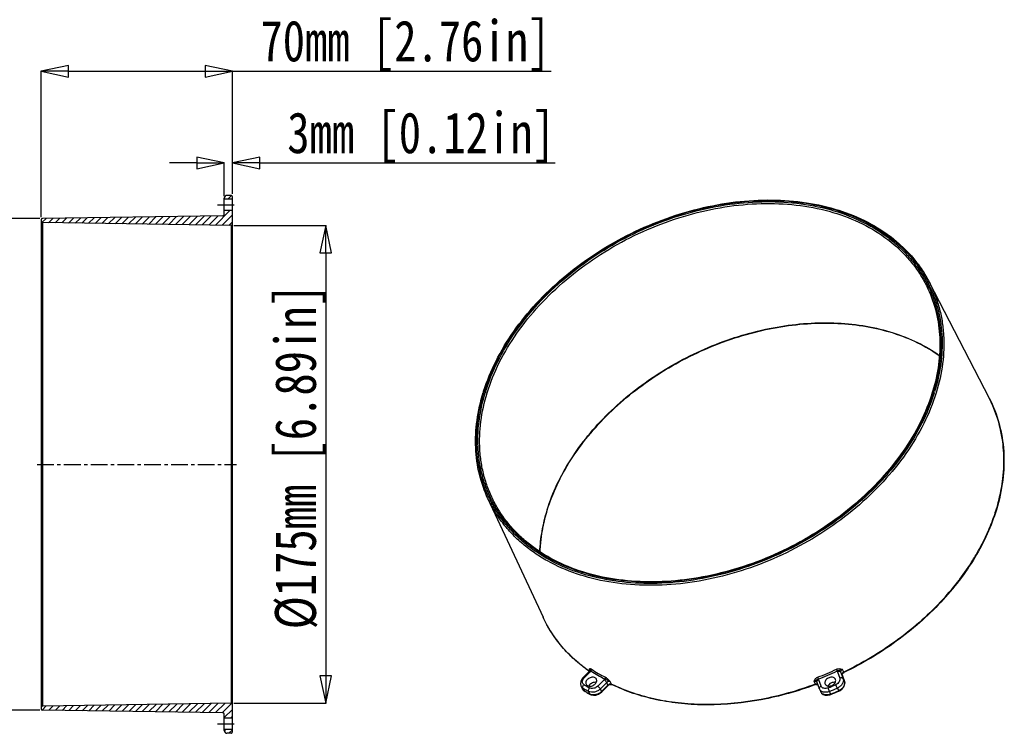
# Model space of a CAD drawing. Header units: millimetres. Extents: x 537 to 2248, y 801 to 1949.
# Tile 80 of 80: x 1887 to 2248, y 1687 to 1949. Entities that reach past the tile are written whole.
import ezdxf

# ---------------------------------------------------------------- set-up
doc = ezdxf.new("R2010")
doc.units = ezdxf.units.MM
doc.header["$LTSCALE"] = 16.335
doc.header["$PDMODE"] = 3
doc.header["$PDSIZE"] = 0.3125
doc.linetypes.add('CENTER', pattern=[0.6, 0.375, -0.075, 0.075, -0.075])
doc.layers.get('0').update_dxf_attribs({"linetype": 'CONTINUOUS'})
doc.layers.get('Defpoints').update_dxf_attribs({"linetype": 'CONTINUOUS'})
doc.layers.add('02___PRT_ALL_AXES', color=7, linetype='CONTINUOUS')
doc.styles.get("Standard").update_dxf_attribs({"font": 'SimSun Regular.ttf', "width": 0.8})
doc.dimstyles.new('DIMSTYLE_1', dxfattribs={"dimtxt": 15, "dimasz": 10, "dimexe": 0.18, "dimexo": 0.0625, "dimgap": 0.09, "dimtad": 1, "dimdec": 1, "dimdsep": 46, "dimtxsty": 'Standard', "dimblk": 'CLOSED', "dimcen": 0.09, "dimadec": 0, "dimazin": 0, "dimtp": 0.01, "dimtm": 0.01, "dimtfac": 1, "dimtdec": 1, "dimtofl": 0, "dimtmove": 0, "dimatfit": 3, "dimldrblk": 'CLOSED', "dimfxl": 1, "dimtolj": 1, "dimarcsym": 0})

# ---------------------------------------------------------------- blocks, each defined once
blk = doc.blocks.new('_CLOSED')
at = {"color": 0, "linetype": 'ByBlock'}
for p, q in [((0, 0), (-1, 0.214)), ((-1, 0.214), (-1, -0.214)), ((-1, -0.214), (0, 0)), ((-1, 0), (0, 0))]:
    blk.add_line(p, q, dxfattribs=at)
blk = doc.blocks.new('*D56')
at = {"color": 0, "lineweight": -2, "transparency": 16777216}
for p, q in [((1894.55, 1875.9), (1870.67, 1875.9)), ((1870.85, 1865.9), (1870.85, 1705.89)), ((1894.55, 1695.89), (1870.67, 1695.89))]:
    blk.add_line(p, q, dxfattribs=at)
at = {"layer": 'Defpoints', "color": 0, "transparency": 16777216}
for p in [(1894.61, 1875.9), (1870.85, 1695.89), (1894.61, 1695.89)]:
    blk.add_point(p, dxfattribs=at)
at = {"color": 0, "lineweight": -2, "transparency": 16777216, "xscale": 10, "yscale": 10, "zscale": 10}
for p, rotation in [((1870.85, 1875.9), 90), ((1870.85, 1695.89), 270)]:
    blk.add_blockref('_CLOSED', p, dxfattribs=dict(at, rotation=rotation))
at = {"color": 0, "transparency": 16777216, "insert": (1852.26, 1785.81), "char_height": 15, "attachment_point": 2, "rotation": 90}
blk.add_mtext('\\A1;%%c180mm [7.09in]', dxfattribs=at)
blk = doc.blocks.new('*D57')
at = {"color": 0, "lineweight": -2, "transparency": 16777216}
for p, q in [((1965.68, 1873.4), (1999.46, 1873.4)), ((1999.28, 1863.4), (1999.28, 1708.39)), ((1965.68, 1698.39), (1999.46, 1698.39))]:
    blk.add_line(p, q, dxfattribs=at)
at = {"layer": 'Defpoints', "color": 0, "transparency": 16777216}
for p in [(1965.61, 1873.4), (1965.61, 1698.39), (1999.28, 1698.39)]:
    blk.add_point(p, dxfattribs=at)
at = {"color": 0, "lineweight": -2, "transparency": 16777216, "xscale": 10, "yscale": 10, "zscale": 10}
for p, rotation in [((1999.28, 1873.4), 90), ((1999.28, 1698.39), 270)]:
    blk.add_blockref('_CLOSED', p, dxfattribs=dict(at, rotation=rotation))
at = {"color": 0, "transparency": 16777216, "insert": (1980.69, 1788.68), "char_height": 15, "attachment_point": 2, "rotation": 90}
blk.add_mtext('\\A1;%%c175mm [6.89in]', dxfattribs=at)
blk = doc.blocks.new('*D58')
at = {"color": 0, "lineweight": -2, "transparency": 16777216}
for p, q in [((1962.12, 1884.06), (1962.12, 1896.42)), ((1965.12, 1884.95), (1965.12, 1896.42)), ((1952.12, 1896.24), (1942.12, 1896.24)), ((1975.12, 1896.24), (2083.3, 1896.24))]:
    blk.add_line(p, q, dxfattribs=at)
at = {"layer": 'Defpoints', "color": 0, "transparency": 16777216}
for p in [(1962.12, 1896.24), (1962.12, 1883.99), (1965.12, 1884.88)]:
    blk.add_point(p, dxfattribs=at)
at = {"color": 0, "lineweight": -2, "transparency": 16777216, "xscale": 10, "yscale": 10, "zscale": 10}
blk.add_blockref('_CLOSED', (1962.12, 1896.24), dxfattribs=at)
at = {"color": 0, "lineweight": -2, "transparency": 16777216, "xscale": 10, "yscale": 10, "zscale": 10, "rotation": 180}
blk.add_blockref('_CLOSED', (1965.12, 1896.24), dxfattribs=at)
at = {"color": 0, "transparency": 16777216, "insert": (1985.21, 1914.83), "char_height": 15, "attachment_point": 1}
blk.add_mtext('\\A1;3mm [0.12in]', dxfattribs=at)
blk = doc.blocks.new('*D59')
at = {"color": 0, "lineweight": -2, "transparency": 16777216}
for p, q in [((1895.12, 1876.46), (1895.12, 1930.04)), ((1905.12, 1929.86), (1955.12, 1929.86)), ((1965.12, 1884.95), (1965.12, 1930.04)), ((1965.12, 1929.86), (2081.77, 1929.86))]:
    blk.add_line(p, q, dxfattribs=at)
at = {"layer": 'Defpoints', "color": 0, "transparency": 16777216}
for p in [(1895.12, 1929.86), (1965.12, 1884.88), (1895.12, 1876.4)]:
    blk.add_point(p, dxfattribs=at)
at = {"color": 0, "lineweight": -2, "transparency": 16777216, "xscale": 10, "yscale": 10, "zscale": 10, "rotation": 180}
blk.add_blockref('_CLOSED', (1895.12, 1929.86), dxfattribs=at)
at = {"color": 0, "lineweight": -2, "transparency": 16777216, "xscale": 10, "yscale": 10, "zscale": 10}
blk.add_blockref('_CLOSED', (1965.12, 1929.86), dxfattribs=at)
at = {"color": 0, "transparency": 16777216, "insert": (2028.44, 1948.45), "char_height": 15, "attachment_point": 2}
blk.add_mtext('\\A1;70mm [2.76in]', dxfattribs=at)

msp = doc.modelspace()

# ---------------------------------------------------------------- hatches: boundary and pattern name
at = {"linetype": 'Continuous'}
h = msp.add_hatch(dxfattribs=at)
h.set_pattern_fill('B', color=2, scale=1.753574, angle=45, style=0, pattern_type=0)
h.set_pattern_definition([(45, (1573.7108, 1406.442), (-1.239964, 1.239964), [])])
edge = h.paths.add_edge_path()
edge.add_spline(control_points=[(1964.61, 1698.39), (1964.68, 1698.39), (1964.81, 1698.36), (1964.98, 1698.25), (1965.09, 1698.08), (1965.12, 1697.96), (1965.12, 1697.89)], knot_values=[0, 0, 0, 0, 0.25, 0.5, 0.75, 1, 1, 1, 1], degree=3, periodic=0)
edge.add_line((1965.12, 1697.89), (1965.12, 1692.99))
edge.add_line((1965.12, 1692.99), (1962.12, 1692.99))
edge.add_line((1962.12, 1692.99), (1962.12, 1694.44))
edge.add_spline(control_points=[(1962.12, 1694.44), (1962.12, 1694.51), (1962.1, 1694.64), (1961.99, 1694.8), (1961.82, 1694.91), (1961.7, 1694.94), (1961.63, 1694.94)], knot_values=[0, 0, 0, 0, 0.25, 0.5, 0.75, 1, 1, 1, 1], degree=3, periodic=0)
edge.add_line((1961.63, 1694.94), (1895.61, 1695.89))
edge.add_spline(control_points=[(1895.61, 1695.89), (1895.55, 1695.89), (1895.42, 1695.91), (1895.25, 1696.03), (1895.15, 1696.19), (1895.12, 1696.32), (1895.12, 1696.39)], knot_values=[0, 0, 0, 0, 0.25, 0.5, 0.75, 1, 1, 1, 1], degree=3, periodic=0)
edge.add_line((1895.12, 1696.39), (1895.12, 1696.9))
edge.add_spline(control_points=[(1895.12, 1696.9), (1895.12, 1696.97), (1895.15, 1697.09), (1895.25, 1697.26), (1895.42, 1697.37), (1895.55, 1697.4), (1895.61, 1697.4)], knot_values=[0, 0, 0, 0, 0.25, 0.5, 0.75, 1, 1, 1, 1], degree=3, periodic=0)
edge.add_line((1895.61, 1697.4), (1964.61, 1698.39))
edge = h.paths.add_edge_path()
edge.add_spline(control_points=[(1965.12, 1873.9), (1965.12, 1873.83), (1965.09, 1873.7), (1964.98, 1873.53), (1964.81, 1873.42), (1964.68, 1873.4), (1964.61, 1873.4)], knot_values=[0, 0, 0, 0, 0.25, 0.5, 0.75, 1, 1, 1, 1], degree=3, periodic=0)
edge.add_line((1964.61, 1873.4), (1895.61, 1874.39))
edge.add_spline(control_points=[(1895.61, 1874.39), (1895.55, 1874.39), (1895.42, 1874.41), (1895.25, 1874.53), (1895.15, 1874.69), (1895.12, 1874.82), (1895.12, 1874.89)], knot_values=[0, 0, 0, 0, 0.25, 0.5, 0.75, 1, 1, 1, 1], degree=3, periodic=0)
edge.add_line((1895.12, 1874.89), (1895.12, 1875.4))
edge.add_spline(control_points=[(1895.12, 1875.4), (1895.12, 1875.47), (1895.15, 1875.59), (1895.25, 1875.76), (1895.42, 1875.87), (1895.55, 1875.9), (1895.61, 1875.9)], knot_values=[0, 0, 0, 0, 0.25, 0.5, 0.75, 1, 1, 1, 1], degree=3, periodic=0)
edge.add_line((1895.61, 1875.9), (1961.63, 1876.84))
edge.add_spline(control_points=[(1961.63, 1876.84), (1961.7, 1876.85), (1961.82, 1876.87), (1961.99, 1876.98), (1962.1, 1877.15), (1962.12, 1877.28), (1962.12, 1877.34)], knot_values=[0, 0, 0, 0, 0.25, 0.5, 0.75, 1, 1, 1, 1], degree=3, periodic=0)
edge.add_line((1962.12, 1877.34), (1962.12, 1878.79))
edge.add_line((1962.12, 1878.79), (1965.12, 1878.79))
edge.add_line((1965.12, 1878.79), (1965.12, 1873.9))
edge = h.paths.add_edge_path()
edge.add_spline(control_points=[(1965.12, 1687.9), (1965.12, 1687.83), (1965.09, 1687.7), (1964.98, 1687.54), (1964.81, 1687.42), (1964.68, 1687.4), (1964.61, 1687.4)], knot_values=[0, 0, 0, 0, 0.25, 0.5, 0.75, 1, 1, 1, 1], degree=3, periodic=0)
edge.add_line((1964.61, 1687.4), (1963.1, 1687.43))
edge.add_spline(control_points=[(1963.1, 1687.43), (1962.97, 1687.43), (1962.72, 1687.49), (1962.39, 1687.71), (1962.17, 1688.04), (1962.12, 1688.29), (1962.12, 1688.43)], knot_values=[0, 0, 0, 0, 0.25, 0.5, 0.75, 1, 1, 1, 1], degree=3, periodic=0)
edge.add_line((1962.12, 1688.43), (1962.12, 1688.79))
edge.add_line((1962.12, 1688.79), (1965.12, 1688.79))
edge.add_line((1965.12, 1688.79), (1965.12, 1687.9))
edge = h.paths.add_edge_path()
edge.add_spline(control_points=[(1964.61, 1884.38), (1964.68, 1884.38), (1964.81, 1884.36), (1964.98, 1884.25), (1965.09, 1884.08), (1965.12, 1883.95), (1965.12, 1883.88)], knot_values=[0, 0, 0, 0, 0.25, 0.5, 0.75, 1, 1, 1, 1], degree=3, periodic=0)
edge.add_line((1965.12, 1883.88), (1965.12, 1882.99))
edge.add_line((1965.12, 1882.99), (1962.12, 1882.99))
edge.add_line((1962.12, 1882.99), (1962.12, 1883.36))
edge.add_spline(control_points=[(1962.12, 1883.36), (1962.12, 1883.49), (1962.17, 1883.74), (1962.39, 1884.08), (1962.72, 1884.3), (1962.97, 1884.35), (1963.1, 1884.36)], knot_values=[0, 0, 0, 0, 0.25, 0.5, 0.75, 1, 1, 1, 1], degree=3, periodic=0)
edge.add_line((1963.1, 1884.36), (1964.61, 1884.38))

# ---------------------------------------------------------------- linework, layer by layer
at = {"color": 7, "linetype": 'Continuous'}
for p, q in [((1962.12, 1877.34), (1962.12, 1883.36)), ((1965.12, 1882.99), (1962.12, 1882.99)), ((1964.61, 1884.38), (1963.1, 1884.36)), ((1965.12, 1687.9), (1965.12, 1883.88)), ((1965.12, 1878.79), (1962.12, 1878.79)), ((1895.12, 1875.4), (1895.12, 1696.39)), ((1961.63, 1876.84), (1895.61, 1875.9)), ((1895.61, 1874.39), (1895.61, 1697.4)), ((1964.61, 1873.4), (1895.61, 1874.39)), ((1964.61, 1873.4), (1964.61, 1698.39)), ((2057.06, 1812.48), (2057.11, 1812.64)), ((2221.49, 1812.57), (2221.46, 1812.46)), ((2080.3, 1769.06), (2080.35, 1769.2)), ((2080.36, 1769.04), (2080.4, 1769.17)), ((2224.42, 1735.54), (2224.3, 1735.4)), ((2093.43, 1707.66), (2095.75, 1710.01)), ((2093.84, 1707.58), (2096.15, 1709.93)), ((2095.8, 1710.08), (2095.69, 1710.16)), ((2095.82, 1710.11), (2095.71, 1710.18)), ((2095.92, 1710.24), (2095.75, 1710.01)), ((2095.81, 1710.75), (2095.98, 1710.38)), ((2096, 1710.43), (2095.92, 1710.24)), ((2096, 1710.53), (2096, 1710.53)), ((2096, 1710.53), (2096.01, 1710.52)), ((2096.01, 1710.52), (2096, 1710.43)), ((2186.63, 1709.93), (2187.5, 1707.58)), ((2187.85, 1709.71), (2188.71, 1707.36)), ((2188.09, 1709.24), (2187.85, 1709.71)), ((2188.34, 1708.77), (2188.09, 1709.24)), ((2188.33, 1708.92), (2188.44, 1709.19)), ((2188.35, 1708.74), (2188.33, 1708.92)), ((2188.95, 1709.81), (2188.46, 1710.75)), ((2101.18, 1707.02), (2098.86, 1704.67)), ((2102.16, 1706.02), (2099.84, 1703.67)), ((2102.62, 1705.06), (2102.16, 1706.02)), ((2102.97, 1705.14), (2103.34, 1705.29)), ((2103.93, 1705.36), (2103.46, 1706.33)), ((2104.02, 1705.26), (2103.93, 1705.36)), ((2104.04, 1705.31), (2103.93, 1705.36)), ((2103.99, 1705.28), (2104.02, 1705.26)), ((2104.02, 1705.26), (2104.02, 1705.26)), ((2178.07, 1706.33), (2178.51, 1705.36)), ((2178.59, 1705.24), (2178.56, 1705.23)), ((2178.59, 1705.24), (2178.95, 1705.33)), ((2179.17, 1706.05), (2179.17, 1706.06)), ((2179.17, 1706.06), (2179.17, 1706.05)), ((2180.04, 1703.7), (2179.17, 1706.05)), ((2180.67, 1704.67), (2179.8, 1707.02)), ((2188.35, 1708.74), (2188.34, 1708.77)), ((2188.34, 1708.77), (2189.22, 1706.39)), ((2188.96, 1706.89), (2188.71, 1707.36)), ((2189.21, 1706.42), (2188.96, 1706.89)), ((2189.22, 1706.39), (2189.21, 1706.42)), ((2189.33, 1705.87), (2189.22, 1706.39)), ((2092.73, 1704.76), (2093.15, 1703.81)), ((2093.15, 1703.81), (2093.26, 1703.6)), ((2093.26, 1703.6), (2093.7, 1703.1)), ((2093.87, 1703.02), (2093.44, 1703.96)), ((2093.7, 1703.1), (2093.95, 1702.92)), ((2093.95, 1702.92), (2093.87, 1703.02)), ((2093.97, 1702.95), (2093.87, 1703.02)), ((2093.95, 1702.92), (2093.95, 1702.92)), ((2095.39, 1702.08), (2095.23, 1702.16)), ((2096.03, 1701.77), (2095.56, 1702.73)), ((2096.12, 1701.67), (2096, 1701.73)), ((2096.12, 1701.67), (2096.03, 1701.77)), ((2096.12, 1701.67), (2096.51, 1701.49)), ((2096.12, 1701.67), (2096.12, 1701.67)), ((2100.3, 1702.7), (2099.84, 1703.67)), ((2099.94, 1702.21), (2100.32, 1702.54)), ((2102.62, 1705.06), (2100.3, 1702.7)), ((2102.64, 1704.89), (2100.32, 1702.54)), ((2102.64, 1704.89), (2102.97, 1705.14)), ((2180.04, 1703.7), (2180.1, 1703.55)), ((2180.1, 1703.55), (2180.54, 1702.59)), ((2184.19, 1701.77), (2183.75, 1702.73)), ((2183.82, 1701.49), (2184.26, 1701.64)), ((2187.12, 1703.02), (2186.62, 1703.96)), ((2187.19, 1702.89), (2187.66, 1703.13)), ((1964.61, 1698.39), (1895.61, 1697.4)), ((1961.63, 1694.94), (1895.61, 1695.89)), ((1962.12, 1688.43), (1962.12, 1694.44)), ((1965.12, 1692.99), (1962.12, 1692.99)), ((1965.12, 1688.79), (1962.12, 1688.79)), ((1964.61, 1687.4), (1963.1, 1687.43))]:
    msp.add_line(p, q, dxfattribs=at)
for points in [[(2188.44, 1709.19), (2188.68, 1709.47), (2189.01, 1709.68)], [(2093.43, 1707.66), (2093.06, 1707.23), (2092.66, 1706.43), (2092.53, 1705.61), (2092.69, 1704.83), (2092.73, 1704.75)], [(2103.34, 1705.29), (2103.7, 1705.33), (2103.99, 1705.28)], [(2178.95, 1705.33), (2179.27, 1705.31), (2179.47, 1705.23)], [(2187.66, 1703.13), (2188.39, 1703.69), (2188.94, 1704.37), (2189.26, 1705.12), (2189.33, 1705.87)], [(2096.51, 1701.49), (2097.34, 1701.34), (2098.24, 1701.42), (2099.13, 1701.72), (2099.94, 1702.21)], [(2180.54, 1702.59), (2180.85, 1702.11), (2181.41, 1701.67), (2182.13, 1701.4), (2182.95, 1701.34), (2183.82, 1701.49)]]:
    msp.add_lwpolyline(points, dxfattribs=at)
for centre, radius, start, end in [((1963.12, 1883.36), 1, 91, 180), ((1964.62, 1883.88), 0.5, 0, 91), ((1895.62, 1875.4), 0.5, 90.8185, 180), ((1895.62, 1874.89), 0.5, 180, 269.1815), ((1961.62, 1877.34), 0.5, 270.8185, 0), ((1964.62, 1873.9), 0.5, 269.1815, 0), ((2178.24, 1831.28), 46.63, 24.5748, 26.8891), ((2122.72, 1791.92), 68.8, 162.6082, 162.8276), ((2122.33, 1792.3), 68.06, 162.8276, 163.0264), ((2122.39, 1792.43), 67.63, 162.8275, 163.1188), ((2157.16, 1832.08), 67.22, 342.8276, 343.0312), ((2156.84, 1832.44), 67.91, 342.6051, 342.8276), ((2156.85, 1832.58), 68.38, 342.4658, 342.8274), ((2199.97, 1788.35), 47.52, 17.2897, 27.3159), ((2199.01, 1788.03), 48.53, 13.3016, 17.3092), ((2197.73, 1787.73), 49.85, 7.4613, 13.3032), ((2195.65, 1787.44), 51.94, 2.8228, 7.4807), ((2193.28, 1787.31), 54.32, 358.1856, 2.8387), ((2190.23, 1787.39), 57.37, 353.2665, 358.2009), ((2186.91, 1787.75), 60.71, 349.5919, 353.2968), ((2183.01, 1788.45), 64.67, 344.5684, 349.5991), ((2101.26, 1793.51), 46.64, 205.35, 207.7538), ((2179.51, 1789.37), 68.3, 342.8218, 344.6134), ((2140.78, 1750.44), 63.28, 162.89, 168.8518), ((2174.7, 1790.93), 73.35, 336.6685, 341.7248), ((2177.86, 1789.87), 70.01, 341.7416, 342.8259), ((2134.6, 1751.54), 57, 170.8705, 175.4556), ((2137.42, 1751.12), 59.85, 168.8663, 170.9015), ((2170.31, 1792.76), 78.11, 334.5614, 336.7183), ((2132.34, 1751.72), 54.73, 175.4586, 177.7773), ((2165.99, 1794.83), 82.9, 329.475, 334.552), ((2161.49, 1797.38), 88.07, 328.0318, 329.5281), ((2157.43, 1799.94), 92.87, 322.8778, 328.0176), ((2149.83, 1805.7), 102.4, 316.7553, 322.0697), ((2153.23, 1803.01), 98.07, 322.0877, 322.9302), ((2128.2, 1756.34), 56.48, 234.564, 234.8573), ((2129.07, 1760.79), 60.19, 237.137, 242.735), ((2129.09, 1761.16), 59.87, 237.1371, 242.7345), ((2133.66, 1824.75), 125.45, 291.384, 294.7956), ((2133.67, 1824.73), 126.12, 291.3839, 294.7959), ((2127.29, 1760.63), 64.71, 238.8627, 241.009), ((2178.99, 1704.11), 1.34, 108.7588, 110.8249), ((2178.81, 1706.65), 1.05, 20.3671, 37.0312), ((2131.87, 1828.41), 134.56, 292.4305, 293.7491), ((2187.66, 1705.85), 1.65, 19.2975, 20.2843), ((2094.27, 1705.45), 1.7, 204.3571, 219.8833), ((2094.68, 1704.5), 1.68, 204.2254, 213.9516), ((2094.69, 1704.5), 1.69, 213.9563, 215.8468), ((2094.71, 1704.52), 1.71, 215.8521, 218.8357), ((2094.51, 1705.71), 2.05, 235.0982, 238.7042), ((2126.88, 1759.29), 64.64, 238.8556, 239.7085), ((2127.64, 1758.63), 65.11, 238.8391, 240.147), ((2127.32, 1758.33), 64.64, 238.9454, 239.5709), ((2127.41, 1760.19), 65.69, 239.7106, 241.0073), ((2127.84, 1759.22), 65.67, 239.5741, 241.0257), ((2128.09, 1759.41), 66, 240.3003, 240.9145), ((2097.08, 1703.67), 2.17, 241.1265, 244.0841), ((2097.58, 1705.4), 3.83, 314.0242, 315.2432), ((2131.88, 1828.39), 135.94, 292.4305, 293.7491), ((2132.33, 1827.46), 135.97, 292.4193, 293.7603), ((2132.48, 1827.16), 135.78, 292.4193, 293.7603), ((1964.62, 1697.89), 0.5, 0, 90.8185), ((1895.62, 1696.9), 0.5, 90.8185, 180), ((1895.62, 1696.39), 0.5, 180, 269.1815), ((1961.62, 1694.44), 0.5, 0, 89.1815), ((1963.12, 1688.43), 1, 180, 269), ((1964.62, 1687.9), 0.5, 269, 0)]:
    msp.add_arc(centre, radius, start, end, dxfattribs=at)
for points, knots in [([(2057.11, 1812.64), (2058.31, 1816.45), (2061.45, 1824.05), (2067.97, 1834.83), (2076.25, 1845.04), (2086.08, 1854.44), (2097.23, 1862.79), (2109.42, 1869.9), (2122.35, 1875.59), (2135.71, 1879.73), (2149.19, 1882.22), (2162.44, 1882.98), (2175.16, 1882.01), (2187.04, 1879.3), (2197.78, 1874.92), (2205.64, 1869.88), (2211.05, 1865.13), (2214.62, 1861.27), (2217.73, 1857.1), (2219.48, 1854.13), (2220.26, 1852.6)], [0, 0, 0, 0, 0.059023, 0.121041, 0.18583, 0.252926, 0.321696, 0.391388, 0.461191, 0.530285, 0.597897, 0.663357, 0.726151, 0.785981, 0.84282, 0.896955, 0.923221, 0.949068, 0.974621, 1, 1, 1, 1]), ([(2057.31, 1812.39), (2058.48, 1816.19), (2061.57, 1823.78), (2068.03, 1834.57), (2076.26, 1844.79), (2086.05, 1854.2), (2097.17, 1862.57), (2109.35, 1869.69), (2122.27, 1875.4), (2135.63, 1879.55), (2149.1, 1882.03), (2162.34, 1882.8), (2175.04, 1881.81), (2186.88, 1879.09), (2197.58, 1874.69), (2205.39, 1869.64), (2210.74, 1864.89), (2214.28, 1861.03), (2217.34, 1856.86), (2219.06, 1853.89), (2219.83, 1852.37)], [0, 0, 0, 0, 0.058912, 0.12088, 0.185678, 0.252832, 0.321698, 0.391512, 0.461448, 0.530671, 0.598394, 0.663931, 0.726755, 0.786559, 0.843313, 0.897307, 0.923489, 0.949246, 0.974704, 1, 1, 1, 1]), ([(2057.78, 1812.39), (2058.96, 1816.21), (2062.08, 1823.85), (2068.61, 1834.69), (2076.93, 1844.95), (2086.85, 1854.37), (2098.09, 1862.73), (2110.39, 1869.81), (2123.44, 1875.44), (2136.9, 1879.47), (2150.43, 1881.8), (2163.71, 1882.37), (2176.39, 1881.17), (2188.17, 1878.2), (2197.09, 1874.27), (2203.43, 1870.31), (2207.72, 1867), (2211.57, 1863.33), (2214.96, 1859.34), (2217.87, 1855.05), (2219.48, 1852), (2220.19, 1850.44)], [0, 0, 0, 0, 0.059056, 0.12121, 0.186222, 0.253604, 0.322688, 0.392685, 0.462746, 0.532016, 0.599696, 0.665096, 0.727697, 0.787216, 0.843663, 0.870862, 0.897454, 0.923538, 0.949233, 0.974673, 1, 1, 1, 1]), ([(2058.39, 1812.09), (2059.56, 1815.88), (2062.66, 1823.46), (2069.13, 1834.21), (2077.38, 1844.4), (2087.21, 1853.76), (2098.36, 1862.06), (2110.56, 1869.1), (2123.49, 1874.71), (2136.85, 1878.73), (2150.28, 1881.08), (2163.47, 1881.68), (2176.07, 1880.52), (2187.78, 1877.62), (2198.3, 1873.03), (2205.93, 1867.83), (2211.11, 1862.96), (2214.5, 1859.02), (2217.42, 1854.77), (2219.03, 1851.76), (2219.75, 1850.21)], [0, 0, 0, 0, 0.059034, 0.121159, 0.186138, 0.253484, 0.322534, 0.392503, 0.462547, 0.531814, 0.599505, 0.664933, 0.727577, 0.787149, 0.843653, 0.897427, 0.923529, 0.949235, 0.974678, 1, 1, 1, 1]), ([(2219.75, 1850.21), (2221.04, 1847.43), (2223.09, 1841.54), (2224.4, 1832.13), (2223.93, 1822.32), (2222.48, 1815.81), (2221.49, 1812.57)], [0, 0, 0, 0, 0.238923, 0.482839, 0.735605, 1, 1, 1, 1]), ([(2220.19, 1850.44), (2221.48, 1847.62), (2223.51, 1841.64), (2224.76, 1832.13), (2224.22, 1822.23), (2222.73, 1815.67), (2221.71, 1812.39)], [0, 0, 0, 0, 0.239005, 0.48303, 0.735797, 1, 1, 1, 1]), ([(2220.26, 1852.6), (2221.02, 1851.13), (2222.39, 1848.1), (2223.96, 1843.34), (2225.03, 1838.4), (2225.79, 1831.55), (2225.45, 1822.63), (2223.88, 1815.59), (2222.8, 1812.09)], [0, 0, 0, 0, 0.119416, 0.239348, 0.360417, 0.4832, 0.735592, 1, 1, 1, 1]), ([(2220.65, 1850.67), (2221.94, 1847.84), (2223.99, 1841.83), (2225.25, 1832.26), (2224.71, 1822.29), (2223.21, 1815.69), (2222.19, 1812.39)], [0, 0, 0, 0, 0.239006, 0.483028, 0.735793, 1, 1, 1, 1]), ([(2080.35, 1769.2), (2081.32, 1772.36), (2083.81, 1778.7), (2088.87, 1787.8), (2095.23, 1796.56), (2105.43, 1807.69), (2117.62, 1817.31), (2131.18, 1825.11), (2141.98, 1829.99), (2153.11, 1833.76), (2167.94, 1837.17), (2182.84, 1838.25), (2197.08, 1836.72), (2206.93, 1834.34), (2215.96, 1830.77), (2221.42, 1827.56), (2223.93, 1825.77)], [0, 0, 0, 0, 0.057043, 0.116644, 0.178678, 0.242865, 0.375821, 0.44371, 0.511704, 0.579207, 0.645645, 0.773131, 0.833609, 0.891554, 0.946955, 1, 1, 1, 1]), ([(2080.4, 1769.17), (2081.39, 1772.33), (2083.88, 1778.65), (2088.94, 1787.74), (2095.32, 1796.48), (2105.52, 1807.59), (2117.71, 1817.2), (2131.27, 1825), (2142.06, 1829.87), (2153.2, 1833.64), (2168.01, 1837.05), (2182.9, 1838.14), (2197.12, 1836.62), (2206.96, 1834.26), (2215.97, 1830.7), (2221.42, 1827.51), (2223.93, 1825.74)], [0, 0, 0, 0, 0.056998, 0.116585, 0.17863, 0.242845, 0.375885, 0.443822, 0.511862, 0.579407, 0.645881, 0.773397, 0.833859, 0.891758, 0.947077, 1, 1, 1, 1]), ([(2058.68, 1773.31), (2057.34, 1776.19), (2055.22, 1782.29), (2053.89, 1792.03), (2054.42, 1802.16), (2055.95, 1808.88), (2056.98, 1812.23)], [0, 0, 0, 0, 0.239273, 0.483371, 0.736039, 1, 1, 1, 1]), ([(2059.11, 1773.54), (2057.77, 1776.39), (2055.62, 1782.44), (2054.25, 1792.09), (2054.73, 1802.16), (2056.22, 1808.84), (2057.24, 1812.17)], [0, 0, 0, 0, 0.239138, 0.483118, 0.735799, 1, 1, 1, 1]), ([(2060.44, 1772.03), (2059.68, 1773.48), (2058.31, 1776.47), (2056.72, 1781.17), (2055.63, 1786.04), (2054.83, 1792.81), (2055.11, 1801.63), (2056.63, 1808.6), (2057.68, 1812.06)], [0, 0, 0, 0, 0.119529, 0.23953, 0.36063, 0.48341, 0.73572, 1, 1, 1, 1]), ([(2060.88, 1772.25), (2060.13, 1773.7), (2058.79, 1776.68), (2057.25, 1781.36), (2056.2, 1786.22), (2055.44, 1792.95), (2055.78, 1801.73), (2057.32, 1808.64), (2058.39, 1812.09)], [0, 0, 0, 0, 0.119416, 0.239348, 0.360417, 0.4832, 0.735592, 1, 1, 1, 1]), ([(2222.8, 1812.09), (2221.61, 1808.23), (2218.46, 1800.52), (2211.88, 1789.58), (2203.48, 1779.22), (2193.49, 1769.7), (2182.14, 1761.26), (2169.74, 1754.09), (2156.58, 1748.4), (2143, 1744.3), (2129.33, 1741.92), (2115.92, 1741.31), (2103.1, 1742.49), (2091.2, 1745.44), (2082.16, 1749.38), (2075.74, 1753.35), (2071.38, 1756.66), (2067.47, 1760.34), (2064.01, 1764.35), (2061.05, 1768.67), (2059.41, 1771.74), (2058.68, 1773.31)], [0, 0, 0, 0, 0.05903, 0.121151, 0.186126, 0.253468, 0.322513, 0.392478, 0.462517, 0.531779, 0.599467, 0.66489, 0.72753, 0.787098, 0.843598, 0.870821, 0.897433, 0.923534, 0.949239, 0.97468, 1, 1, 1, 1]), ([(2222.06, 1811.98), (2220.87, 1808.21), (2217.75, 1800.67), (2211.29, 1789.97), (2203.08, 1779.83), (2193.33, 1770.5), (2182.27, 1762.19), (2170.18, 1755.12), (2157.34, 1749.44), (2144.07, 1745.3), (2130.69, 1742.79), (2117.53, 1741.99), (2104.89, 1742.92), (2093.09, 1745.55), (2082.41, 1749.85), (2074.58, 1754.8), (2069.19, 1759.46), (2065.63, 1763.26), (2062.53, 1767.36), (2060.78, 1770.29), (2059.99, 1771.79)], [0, 0, 0, 0, 0.058957, 0.120944, 0.185729, 0.252843, 0.321649, 0.391393, 0.461259, 0.530426, 0.598115, 0.663649, 0.726503, 0.786366, 0.843197, 0.897268, 0.923479, 0.949254, 0.974717, 1, 1, 1, 1]), ([(2221.64, 1812.14), (2220.46, 1808.39), (2217.38, 1800.89), (2210.97, 1790.23), (2202.82, 1780.13), (2193.13, 1770.83), (2182.14, 1762.56), (2170.11, 1755.5), (2157.34, 1749.84), (2144.14, 1745.7), (2130.83, 1743.2), (2117.72, 1742.4), (2105.14, 1743.31), (2093.39, 1745.93), (2082.76, 1750.2), (2074.97, 1755.12), (2069.61, 1759.76), (2066.06, 1763.54), (2062.97, 1767.62), (2061.23, 1770.53), (2060.44, 1772.03)], [0, 0, 0, 0, 0.058919, 0.120872, 0.185631, 0.252727, 0.321525, 0.391269, 0.461144, 0.530324, 0.59803, 0.663583, 0.726455, 0.786335, 0.843178, 0.897258, 0.923472, 0.94925, 0.974715, 1, 1, 1, 1]), ([(2221.39, 1812.23), (2220.23, 1808.49), (2217.19, 1801), (2210.82, 1790.37), (2202.71, 1780.28), (2193.05, 1770.98), (2182.08, 1762.71), (2170.07, 1755.65), (2157.32, 1749.99), (2144.13, 1745.87), (2130.83, 1743.38), (2117.75, 1742.59), (2105.21, 1743.52), (2093.51, 1746.15), (2082.94, 1750.43), (2075.21, 1755.36), (2069.9, 1760.01), (2066.4, 1763.78), (2063.36, 1767.86), (2061.65, 1770.76), (2060.88, 1772.25)], [0, 0, 0, 0, 0.058843, 0.120779, 0.185572, 0.252746, 0.32165, 0.391518, 0.46152, 0.530819, 0.598621, 0.664234, 0.72712, 0.786958, 0.843702, 0.89763, 0.923753, 0.949436, 0.974811, 1, 1, 1, 1]), ([(2242.19, 1810.16), (2243.73, 1807.18), (2246.2, 1800.81), (2247.87, 1790.57), (2247.48, 1779.87), (2245.91, 1772.76), (2244.83, 1769.23)], [0, 0, 0, 0, 0.239495, 0.483356, 0.735832, 1, 1, 1, 1]), ([(2077.68, 1753.9), (2077.79, 1756.42), (2078.36, 1761.54), (2079.59, 1766.55), (2080.36, 1769.04)], [0, 0, 0, 0, 0.491021, 1, 1, 1, 1]), ([(2244.83, 1769.23), (2243.91, 1766.23), (2241.63, 1760.25), (2237.05, 1751.59), (2231.33, 1743.22), (2224.55, 1735.24), (2216.81, 1727.77), (2205.32, 1718.61), (2195.71, 1712.91), (2189.01, 1709.68)], [0, 0, 0, 0, 0.112054, 0.228631, 0.34958, 0.47451, 0.602837, 0.733819, 1, 1, 1, 1]), ([(2224.3, 1735.4), (2219.36, 1730.16), (2208.25, 1720.52), (2195.62, 1713.02), (2188.95, 1709.81)], [0, 0, 0, 0, 0.493207, 1, 1, 1, 1]), ([(2095.45, 1710.33), (2093.64, 1711.62), (2090.2, 1714.38), (2085.65, 1719.1), (2081.8, 1724.3), (2079.73, 1728.06), (2078.84, 1729.99)], [0, 0, 0, 0, 0.256321, 0.507244, 0.754506, 1, 1, 1, 1]), ([(2095.71, 1710.18), (2093.87, 1711.47), (2090.37, 1714.25), (2085.74, 1719), (2081.84, 1724.25), (2079.74, 1728.04), (2078.84, 1729.99)], [0, 0, 0, 0, 0.256657, 0.507642, 0.754731, 1, 1, 1, 1]), ([(2095.75, 1710.01), (2095.78, 1710.05), (2095.9, 1710.05), (2096.03, 1710), (2096.11, 1709.96), (2096.15, 1709.93)], [0, 0, 0, 0, 0.358846, 0.644353, 1, 1, 1, 1]), ([(2095.81, 1710.75), (2095.82, 1710.79), (2095.83, 1710.85), (2095.86, 1710.95), (2095.91, 1711.03), (2096, 1711.08), (2096.11, 1711.09), (2096.33, 1711.04), (2096.49, 1710.94), (2096.6, 1710.87)], [0, 0, 0, 0, 0.101568, 0.196257, 0.282451, 0.368476, 0.471816, 0.607868, 1, 1, 1, 1]), ([(2095.81, 1710.75), (2095.85, 1710.75), (2095.93, 1710.73), (2095.98, 1710.68), (2096, 1710.65)], [0, 0, 0, 0, 0.565387, 1, 1, 1, 1]), ([(2096, 1710.53), (2095.99, 1710.56), (2095.94, 1710.64), (2095.87, 1710.71), (2095.81, 1710.75)], [0, 0, 0, 0, 0.246482, 1, 1, 1, 1]), ([(2096, 1710.65), (2096.03, 1710.61), (2096.06, 1710.55), (2096.14, 1710.46), (2096.19, 1710.42), (2096.22, 1710.39)], [0, 0, 0, 0, 0.394447, 0.641914, 1, 1, 1, 1]), ([(2096.15, 1709.93), (2096.18, 1709.95), (2096.27, 1710.05), (2096.35, 1710.15), (2096.41, 1710.23)], [0, 0, 0, 0, 0.254926, 1, 1, 1, 1]), ([(2096.22, 1710.39), (2096.24, 1710.38), (2096.3, 1710.33), (2096.36, 1710.27), (2096.41, 1710.23)], [0, 0, 0, 0, 0.214231, 1, 1, 1, 1]), ([(2096.41, 1710.23), (2096.45, 1710.28), (2096.53, 1710.38), (2096.63, 1710.59), (2096.65, 1710.77), (2096.6, 1710.87)], [0, 0, 0, 0, 0.274432, 0.547881, 1, 1, 1, 1]), ([(2186.27, 1710.87), (2186.46, 1710.96), (2186.85, 1711.08), (2187.45, 1711.1), (2187.99, 1710.97), (2188.3, 1710.82), (2188.46, 1710.75)], [0, 0, 0, 0, 0.277685, 0.537986, 0.775999, 1, 1, 1, 1]), ([(2186.56, 1710.23), (2186.54, 1710.28), (2186.45, 1710.5), (2186.35, 1710.71), (2186.27, 1710.87)], [0, 0, 0, 0, 0.231732, 1, 1, 1, 1]), ([(2186.56, 1710.23), (2186.72, 1710.32), (2187.04, 1710.45), (2187.44, 1710.55), (2187.74, 1710.63), (2187.97, 1710.68), (2188.21, 1710.73), (2188.37, 1710.75), (2188.46, 1710.75)], [0, 0, 0, 0, 0.273675, 0.514439, 0.62859, 0.746075, 0.869537, 1, 1, 1, 1]), ([(2186.56, 1710.23), (2186.57, 1710.21), (2186.58, 1710.1), (2186.6, 1710), (2186.63, 1709.93)], [0, 0, 0, 0, 0.253661, 1, 1, 1, 1]), ([(2187.85, 1709.71), (2187.8, 1709.79), (2187.66, 1709.94), (2187.35, 1710.05), (2186.99, 1710.05), (2186.75, 1709.98), (2186.63, 1709.93)], [0, 0, 0, 0, 0.207034, 0.444176, 0.713324, 1, 1, 1, 1]), ([(2188.46, 1710.75), (2188.35, 1710.7), (2188.14, 1710.57), (2187.91, 1710.31), (2187.8, 1710.01), (2187.81, 1709.8), (2187.85, 1709.71)], [0, 0, 0, 0, 0.282698, 0.547999, 0.785728, 1, 1, 1, 1]), ([(2188.35, 1709.22), (2188.32, 1709.15), (2188.29, 1709), (2188.31, 1708.84), (2188.34, 1708.77)], [0, 0, 0, 0, 0.519705, 1, 1, 1, 1]), ([(2188.49, 1709.45), (2188.47, 1709.44), (2188.42, 1709.36), (2188.38, 1709.29), (2188.35, 1709.22)], [0, 0, 0, 0, 0.258675, 1, 1, 1, 1]), ([(2188.95, 1709.81), (2188.9, 1709.79), (2188.73, 1709.7), (2188.58, 1709.57), (2188.49, 1709.45)], [0, 0, 0, 0, 0.257082, 1, 1, 1, 1]), ([(2189.01, 1709.68), (2189.01, 1709.68), (2189.01, 1709.69), (2189.01, 1709.69), (2189, 1709.7), (2188.99, 1709.72), (2188.98, 1709.74), (2188.97, 1709.77), (2188.96, 1709.79), (2188.95, 1709.81)], [0, 0, 0, 0, 0.016605, 0.065899, 0.148007, 0.2621, 0.406296, 0.578645, 1, 1, 1, 1]), ([(2093.83, 1705.24), (2093.68, 1705.33), (2093.41, 1705.57), (2093.2, 1706.08), (2093.24, 1706.65), (2093.4, 1707), (2093.51, 1707.17)], [0, 0, 0, 0, 0.241825, 0.476263, 0.724605, 1, 1, 1, 1]), ([(2093.44, 1703.96), (2093.4, 1704.05), (2093.37, 1704.27), (2093.42, 1704.61), (2093.58, 1704.95), (2093.74, 1705.15), (2093.83, 1705.24)], [0, 0, 0, 0, 0.20986, 0.457444, 0.728571, 1, 1, 1, 1]), ([(2093.43, 1707.66), (2093.47, 1707.7), (2093.58, 1707.7), (2093.71, 1707.65), (2093.79, 1707.61), (2093.84, 1707.58)], [0, 0, 0, 0, 0.358885, 0.644386, 1, 1, 1, 1]), ([(2093.51, 1707.17), (2093.53, 1707.21), (2093.63, 1707.36), (2093.74, 1707.49), (2093.84, 1707.58)], [0, 0, 0, 0, 0.244102, 1, 1, 1, 1]), ([(2101.49, 1707.29), (2101.47, 1707.27), (2101.36, 1707.18), (2101.25, 1707.09), (2101.18, 1707.02)], [0, 0, 0, 0, 0.2531, 1, 1, 1, 1]), ([(2102.16, 1706.02), (2102.11, 1706.11), (2101.98, 1706.3), (2101.75, 1706.57), (2101.48, 1706.82), (2101.28, 1706.96), (2101.18, 1707.02)], [0, 0, 0, 0, 0.223523, 0.488377, 0.759348, 1, 1, 1, 1]), ([(2101.49, 1707.29), (2101.54, 1707.33), (2101.61, 1707.44), (2101.68, 1707.61), (2101.7, 1707.79), (2101.68, 1707.9), (2101.66, 1707.94)], [0, 0, 0, 0, 0.268713, 0.540335, 0.789587, 1, 1, 1, 1]), ([(2101.49, 1707.29), (2101.66, 1707.23), (2101.98, 1707.07), (2102.48, 1706.85), (2102.99, 1706.63), (2103.32, 1706.44), (2103.46, 1706.33)], [0, 0, 0, 0, 0.23594, 0.490745, 0.7462, 1, 1, 1, 1]), ([(2101.66, 1707.94), (2101.83, 1707.85), (2102.16, 1707.63), (2102.63, 1707.24), (2103.06, 1706.79), (2103.33, 1706.48), (2103.46, 1706.33)], [0, 0, 0, 0, 0.232241, 0.490914, 0.749775, 1, 1, 1, 1]), ([(2103.46, 1706.33), (2103.26, 1706.42), (2102.88, 1706.43), (2102.45, 1706.26), (2102.24, 1706.11), (2102.16, 1706.02)], [0, 0, 0, 0, 0.472057, 0.73747, 1, 1, 1, 1]), ([(2103.12, 1705.37), (2103.07, 1705.36), (2102.89, 1705.28), (2102.73, 1705.16), (2102.62, 1705.06)], [0, 0, 0, 0, 0.253232, 1, 1, 1, 1]), ([(2103.41, 1705.44), (2103.38, 1705.44), (2103.29, 1705.42), (2103.19, 1705.4), (2103.12, 1705.37)], [0, 0, 0, 0, 0.245929, 1, 1, 1, 1]), ([(2103.93, 1705.36), (2103.89, 1705.38), (2103.72, 1705.45), (2103.54, 1705.46), (2103.41, 1705.44)], [0, 0, 0, 0, 0.233989, 1, 1, 1, 1]), ([(2178.56, 1705.23), (2172.13, 1702.83), (2159.1, 1699.15), (2142.45, 1697.49), (2129.62, 1698.11), (2120.53, 1699.51), (2111.96, 1701.83), (2106.58, 1704.02), (2104.02, 1705.26)], [0, 0, 0, 0, 0.269315, 0.52833, 0.65258, 0.772685, 0.888481, 1, 1, 1, 1]), ([(2178.51, 1705.36), (2172.09, 1702.96), (2159.06, 1699.28), (2142.43, 1697.6), (2129.6, 1698.21), (2120.52, 1699.6), (2111.97, 1701.9), (2106.59, 1704.08), (2104.04, 1705.31)], [0, 0, 0, 0, 0.269474, 0.528587, 0.652844, 0.772915, 0.888626, 1, 1, 1, 1]), ([(2178.07, 1706.33), (2178.11, 1706.48), (2178.2, 1706.8), (2178.45, 1707.26), (2178.86, 1707.67), (2179.21, 1707.87), (2179.4, 1707.94)], [0, 0, 0, 0, 0.221068, 0.456068, 0.716213, 1, 1, 1, 1]), ([(2178.07, 1706.33), (2178.19, 1706.43), (2178.42, 1706.62), (2178.8, 1706.85), (2179.19, 1707.11), (2179.49, 1707.24), (2179.66, 1707.29)], [0, 0, 0, 0, 0.254666, 0.481537, 0.719553, 1, 1, 1, 1]), ([(2179.17, 1706.06), (2179.13, 1706.14), (2179.01, 1706.29), (2178.73, 1706.41), (2178.4, 1706.42), (2178.18, 1706.37), (2178.07, 1706.33)], [0, 0, 0, 0, 0.21576, 0.450793, 0.714094, 1, 1, 1, 1]), ([(2178.59, 1705.24), (2178.59, 1705.24), (2178.58, 1705.25), (2178.56, 1705.27), (2178.54, 1705.32), (2178.52, 1705.35), (2178.51, 1705.36)], [0, 0, 0, 0, 0.087478, 0.284515, 0.592896, 1, 1, 1, 1]), ([(2179.08, 1705.44), (2179.03, 1705.45), (2178.86, 1705.46), (2178.68, 1705.42), (2178.56, 1705.38)], [0, 0, 0, 0, 0.238865, 1, 1, 1, 1]), ([(2179.46, 1705.28), (2179.44, 1705.3), (2179.32, 1705.39), (2179.18, 1705.43), (2179.08, 1705.44)], [0, 0, 0, 0, 0.236307, 1, 1, 1, 1]), ([(2179.17, 1706.05), (2179.14, 1706.13), (2179.13, 1706.33), (2179.25, 1706.61), (2179.48, 1706.85), (2179.69, 1706.97), (2179.8, 1707.02)], [0, 0, 0, 0, 0.208228, 0.442126, 0.709417, 1, 1, 1, 1]), ([(2179.66, 1707.29), (2179.62, 1707.4), (2179.54, 1707.62), (2179.45, 1707.84), (2179.4, 1707.94)], [0, 0, 0, 0, 0.503403, 1, 1, 1, 1]), ([(2187.5, 1707.58), (2187.53, 1707.49), (2187.58, 1707.27), (2187.56, 1706.82), (2187.32, 1706.24), (2186.79, 1705.65), (2186.32, 1705.36), (2186.06, 1705.24)], [0, 0, 0, 0, 0.1043, 0.213193, 0.450749, 0.717157, 1, 1, 1, 1]), ([(2186.62, 1703.96), (2186.52, 1704.17), (2186.33, 1704.59), (2186.15, 1705.02), (2186.06, 1705.24)], [0, 0, 0, 0, 0.497414, 1, 1, 1, 1]), ([(2188.71, 1707.36), (2188.77, 1707.22), (2188.83, 1706.92), (2188.81, 1706.44), (2188.68, 1705.95), (2188.35, 1705.29), (2187.69, 1704.55), (2187, 1704.13), (2186.62, 1703.96)], [0, 0, 0, 0, 0.103799, 0.212339, 0.327674, 0.450785, 0.717186, 1, 1, 1, 1]), ([(2189.21, 1706.39), (2189.26, 1706.25), (2189.33, 1705.95), (2189.29, 1705.29), (2188.94, 1704.45), (2188.17, 1703.6), (2187.49, 1703.18), (2187.12, 1703.02)], [0, 0, 0, 0, 0.104131, 0.213107, 0.450918, 0.717359, 1, 1, 1, 1]), ([(2188.71, 1707.36), (2188.67, 1707.45), (2188.52, 1707.59), (2188.22, 1707.7), (2187.86, 1707.7), (2187.61, 1707.63), (2187.5, 1707.58)], [0, 0, 0, 0, 0.207034, 0.444176, 0.713325, 1, 1, 1, 1]), ([(2093.34, 1704.03), (2093.3, 1704.05), (2093.17, 1704.15), (2093.05, 1704.27), (2092.97, 1704.36)], [0, 0, 0, 0, 0.254692, 1, 1, 1, 1]), ([(2093.87, 1703.02), (2093.82, 1703.04), (2093.64, 1703.17), (2093.48, 1703.32), (2093.38, 1703.44)], [0, 0, 0, 0, 0.256295, 1, 1, 1, 1]), ([(2095.56, 1702.73), (2095.52, 1702.82), (2095.48, 1703.04), (2095.54, 1703.38), (2095.68, 1703.73), (2095.84, 1703.94), (2095.92, 1704.03)], [0, 0, 0, 0, 0.210349, 0.458825, 0.730016, 1, 1, 1, 1]), ([(2099.84, 1703.67), (2099.55, 1703.38), (2099.05, 1703.01), (2098.31, 1702.67), (2097.54, 1702.45), (2096.59, 1702.37), (2095.87, 1702.57), (2095.56, 1702.73)], [0, 0, 0, 0, 0.262028, 0.395728, 0.527825, 0.7776, 1, 1, 1, 1]), ([(2098.86, 1704.67), (2098.67, 1704.47), (2098.32, 1704.22), (2097.81, 1703.98), (2097.28, 1703.83), (2096.63, 1703.78), (2096.13, 1703.91), (2095.92, 1704.03)], [0, 0, 0, 0, 0.261966, 0.395566, 0.527555, 0.777249, 1, 1, 1, 1]), ([(2100.24, 1702.65), (2099.96, 1702.38), (2099.48, 1702.03), (2098.77, 1701.71), (2098.03, 1701.49), (2097.13, 1701.4), (2096.42, 1701.57), (2096.13, 1701.72)], [0, 0, 0, 0, 0.261492, 0.394494, 0.525951, 0.775635, 1, 1, 1, 1]), ([(2099.84, 1703.67), (2099.79, 1703.76), (2099.66, 1703.96), (2099.43, 1704.23), (2099.16, 1704.47), (2098.96, 1704.62), (2098.86, 1704.67)], [0, 0, 0, 0, 0.223523, 0.488378, 0.759348, 1, 1, 1, 1]), ([(2100.32, 1702.54), (2100.33, 1702.56), (2100.34, 1702.62), (2100.32, 1702.67), (2100.3, 1702.7)], [0, 0, 0, 0, 0.375867, 1, 1, 1, 1]), ([(2102.64, 1704.89), (2102.66, 1704.91), (2102.66, 1704.97), (2102.64, 1705.02), (2102.62, 1705.06)], [0, 0, 0, 0, 0.375867, 1, 1, 1, 1]), ([(2180.04, 1703.7), (2180.03, 1703.72), (2180.01, 1703.8), (2180, 1703.88), (2180.01, 1703.94)], [0, 0, 0, 0, 0.245691, 1, 1, 1, 1]), ([(2180.01, 1703.94), (2180.03, 1704.09), (2180.16, 1704.32), (2180.42, 1704.54), (2180.58, 1704.64), (2180.67, 1704.67)], [0, 0, 0, 0, 0.454497, 0.720151, 1, 1, 1, 1]), ([(2180.35, 1703.16), (2180.33, 1703.19), (2180.23, 1703.31), (2180.15, 1703.45), (2180.1, 1703.55)], [0, 0, 0, 0, 0.252273, 1, 1, 1, 1]), ([(2180.83, 1702.76), (2180.79, 1702.79), (2180.61, 1702.9), (2180.45, 1703.04), (2180.35, 1703.16)], [0, 0, 0, 0, 0.256892, 1, 1, 1, 1]), ([(2184.19, 1701.77), (2183.83, 1701.62), (2183.09, 1701.42), (2182, 1701.46), (2181.21, 1701.78), (2180.76, 1702.21), (2180.6, 1702.46), (2180.54, 1702.59)], [0, 0, 0, 0, 0.286331, 0.550864, 0.785541, 0.894297, 1, 1, 1, 1]), ([(2183.21, 1704.03), (2182.95, 1703.92), (2182.43, 1703.79), (2181.66, 1703.82), (2181.11, 1704.07), (2180.8, 1704.39), (2180.71, 1704.58), (2180.67, 1704.67)], [0, 0, 0, 0, 0.287492, 0.55185, 0.785274, 0.893793, 1, 1, 1, 1]), ([(2183.75, 1702.73), (2183.49, 1702.63), (2182.98, 1702.47), (2181.98, 1702.37), (2181.23, 1702.53), (2180.83, 1702.76)], [0, 0, 0, 0, 0.273079, 0.534963, 1, 1, 1, 1]), ([(2183.75, 1702.73), (2183.64, 1702.94), (2183.46, 1703.37), (2183.29, 1703.81), (2183.21, 1704.03)], [0, 0, 0, 0, 0.497182, 1, 1, 1, 1]), ([(2184.26, 1701.64), (2184.26, 1701.64), (2184.25, 1701.66), (2184.24, 1701.68), (2184.21, 1701.72), (2184.2, 1701.75), (2184.19, 1701.77)], [0, 0, 0, 0, 0.076245, 0.27271, 0.585409, 1, 1, 1, 1]), ([(2187.19, 1702.89), (2187.19, 1702.89), (2187.18, 1702.89), (2187.18, 1702.9), (2187.16, 1702.93), (2187.14, 1702.96), (2187.12, 1703), (2187.12, 1703.02)], [0, 0, 0, 0, 0.020963, 0.071486, 0.267535, 0.582074, 1, 1, 1, 1])]:
    msp.add_open_spline(points, degree=3, knots=knots, dxfattribs=at)
at = {"layer": '02___PRT_ALL_AXES', "color": 2, "linetype": 'CENTER'}
for p, q in [((1959.62, 1880.89), (1966.61, 1880.89)), ((1959.62, 1690.89), (1966.61, 1690.89))]:
    msp.add_line(p, q, dxfattribs=at)
at = {"layer": '02___PRT_ALL_AXES', "color": 7, "linetype": 'Continuous'}
for p, q in [((2220.26, 1852.6), (2242.19, 1810.16)), ((2058.68, 1773.31), (2078.84, 1729.99))]:
    msp.add_line(p, q, dxfattribs=at)
at = {"layer": '02___PRT_ALL_AXES', "color": 1, "linetype": 'CENTER'}
msp.add_line((1893.64, 1785.89), (1966.61, 1785.89), dxfattribs=at)
at = {"layer": '02___PRT_ALL_AXES', "color": 7, "linetype": 'Continuous'}
for points, knots in [([(2094.58, 1706.3), (2094.54, 1706.14), (2094.49, 1705.83), (2094.57, 1705.51), (2094.63, 1705.37)], [0, 0, 0, 0, 0.516994, 1, 1, 1, 1]), ([(2098.4, 1707.22), (2098.33, 1707.37), (2098.11, 1707.64), (2097.63, 1707.89), (2097.05, 1707.97), (2096.42, 1707.89), (2095.8, 1707.66), (2095.1, 1707.2), (2094.7, 1706.68), (2094.58, 1706.3)], [0, 0, 0, 0, 0.102425, 0.213116, 0.335911, 0.46958, 0.609326, 0.748618, 1, 1, 1, 1]), ([(2094.63, 1705.37), (2094.7, 1705.23), (2094.93, 1704.96), (2095.41, 1704.71), (2095.99, 1704.63), (2096.62, 1704.7), (2097.23, 1704.94), (2097.94, 1705.4), (2098.34, 1705.92), (2098.45, 1706.3)], [0, 0, 0, 0, 0.102425, 0.213116, 0.335911, 0.46958, 0.609326, 0.748618, 1, 1, 1, 1]), ([(2097.94, 1706.08), (2097.71, 1706.08), (2097.23, 1706.01), (2096.37, 1705.64), (2095.83, 1705.13), (2095.62, 1704.72)], [0, 0, 0, 0, 0.24986, 0.510131, 1, 1, 1, 1]), ([(2098.32, 1706.05), (2098.29, 1706.05), (2098.16, 1706.07), (2098.04, 1706.08), (2097.94, 1706.08)], [0, 0, 0, 0, 0.2446, 1, 1, 1, 1]), ([(2098.45, 1706.3), (2098.5, 1706.45), (2098.55, 1706.77), (2098.47, 1707.09), (2098.4, 1707.22)], [0, 0, 0, 0, 0.516994, 1, 1, 1, 1]), ([(2185.43, 1707.72), (2185.08, 1707.93), (2184.39, 1708), (2183.55, 1707.78), (2182.94, 1707.45), (2182.44, 1706.99), (2182.11, 1706.46), (2181.98, 1705.89), (2182.06, 1705.53), (2182.13, 1705.37)], [0, 0, 0, 0, 0.243031, 0.381699, 0.52288, 0.659094, 0.784415, 0.896777, 1, 1, 1, 1]), ([(2182.13, 1705.37), (2182.19, 1705.27), (2182.32, 1705.08), (2182.51, 1704.93), (2182.61, 1704.87)], [0, 0, 0, 0, 0.490294, 1, 1, 1, 1]), ([(2182.61, 1704.87), (2182.96, 1704.67), (2183.65, 1704.6), (2184.49, 1704.82), (2185.1, 1705.15), (2185.6, 1705.61), (2185.93, 1706.14), (2186.06, 1706.71), (2185.98, 1707.07), (2185.9, 1707.23)], [0, 0, 0, 0, 0.243031, 0.381699, 0.52288, 0.659094, 0.784415, 0.896777, 1, 1, 1, 1]), ([(2185.84, 1706.04), (2185.59, 1706.09), (2185.04, 1706.09), (2184.26, 1705.83), (2183.57, 1705.37), (2183.23, 1704.94), (2183.11, 1704.71)], [0, 0, 0, 0, 0.240585, 0.499778, 0.759133, 1, 1, 1, 1]), ([(2185.9, 1707.23), (2185.85, 1707.33), (2185.72, 1707.52), (2185.53, 1707.66), (2185.43, 1707.72)], [0, 0, 0, 0, 0.490294, 1, 1, 1, 1])]:
    msp.add_open_spline(points, degree=3, knots=knots, dxfattribs=at)

# ---------------------------------------------------------------- dimensions: what is measured, and where the dimension line sits
at = {"color": 3}
for base, p2, picture, middle in [((1895.12, 1929.86), (1895.12, 1876.4), '*D59', (2028.44, 1929.86)), ((1962.12, 1896.24), (1962.12, 1883.99), '*D58', (2034.21, 1896.24))]:
    dim = msp.add_linear_dim(base=base, p1=(1965.12, 1884.88), p2=p2, angle=180, dimstyle='DIMSTYLE_1', override={"dimpost": 'mm'}, dxfattribs=at)
    dim.commit()
    dim.dimension.update_dxf_attribs({"geometry": picture, "text_midpoint": middle, "dimtype": 160})
for base, p1, p2, picture, middle in [((1870.85, 1695.89), (1894.61, 1875.9), (1894.61, 1695.89), '*D56', (1870.85, 1785.81)), ((1999.28, 1698.39), (1965.61, 1873.4), (1965.61, 1698.39), '*D57', (1999.28, 1788.68))]:
    dim = msp.add_linear_dim(base=base, p1=p1, p2=p2, angle=270, text='%%c<>', dimstyle='DIMSTYLE_1', override={"dimpost": 'mm'}, dxfattribs=at)
    dim.commit()
    dim.dimension.update_dxf_attribs({"geometry": picture, "text_midpoint": middle, "dimtype": 160})

doc.saveas('drawing.dxf')
